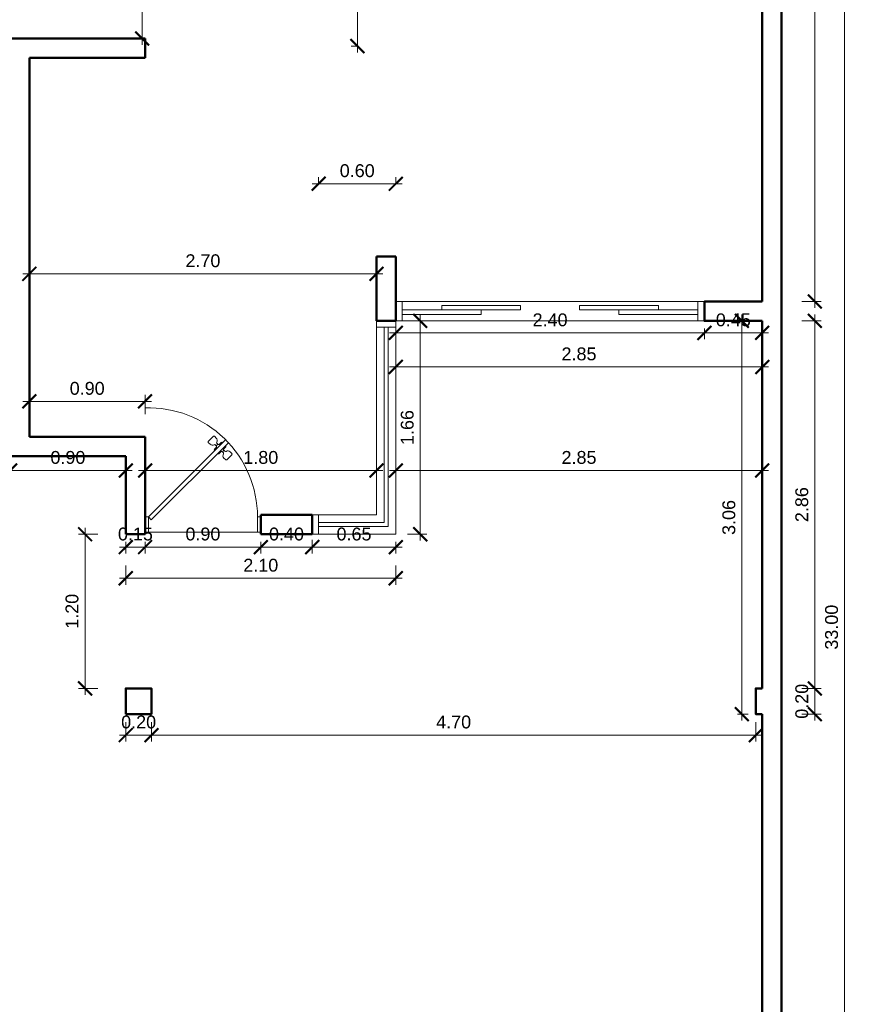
# Model space of a CAD drawing. Header units: metres. Extents: x -0.6 to 12.6, y -0.1 to 33.4.
# Tile 3 of 5: x 6.1 to 12.6, y 13.6 to 21.2. Entities that reach past the tile are written whole.
import ezdxf

# ---------------------------------------------------------------- set-up
doc = ezdxf.new("R2010")
doc.units = ezdxf.units.M
for name, color, linetype, lineweight in [('Cotas', 7, 'Continuous', 0), ('muro cortado', 7, 'Continuous', 50), ('puer', 7, 'Continuous', 5), ('ventanas', 7, 'Continuous', 9)]:
    doc.layers.add(name, color=color, linetype=linetype, lineweight=lineweight)
doc.styles.get("Standard").update_dxf_attribs({"font": 'arial.ttf'})
doc.dimstyles.new('Interior', dxfattribs={"dimtxt": 0.1, "dimasz": 0.108, "dimexe": 0.05, "dimexo": 0.06, "dimgap": 0.05, "dimtad": 1, "dimzin": 1, "dimdsep": 46, "dimtxsty": 'Standard', "dimblk": 'ARCHTICK', "dimcen": -0.09, "dimdle": 0.05, "dimclrd": 256, "dimclre": 256, "dimclrt": 256, "dimaunit": 1, "dimazin": 0, "dimtm": 1e-09, "dimtfac": 1, "dimtmove": 0, "dimatfit": 2, "dimldrblk": 'ARCHTICK', "dimfxl": 1, "dimfxlon": 1, "dimtolj": 1, "dimlwd": -1, "dimlwe": -1, "dimarcsym": 0})

# ---------------------------------------------------------------- blocks, each defined once
blk = doc.blocks.new('p7')
for p, q in [((-0.5602, -0.1797), (-0.5602, -0.193)), ((-0.5085, -0.1797), (-0.5085, -0.193))]:
    blk.add_line(p, q)
for points in [[(-0.495, 0.495), (-0.4808, 0.4808), (-0.5468, 0.4148), (-0.561, 0.429)], [(-0.0141, 0.0141), (0, 0), (-0.066, -0.066), (-0.0801, -0.0519)]]:
    blk.add_lwpolyline(points, close=True)
for points in [[(-0.4808, 0.4808), (-0.0141, 0.0141)], [(-0.5468, -0.2452), (-0.5468, 0.4148), (-0.5218, 0.4148), (-0.5218, -0.2447)]]:
    blk.add_lwpolyline(points)
for points in [[(-0.5468, -0.153), (-0.5482, -0.153, 0.414214), (-0.5535, -0.1584), (-0.5535, -0.173, -0.414214), (-0.5602, -0.1797), (-0.5687, -0.1797, -0.353366), (-0.5739, -0.1755, 0.353366), (-0.5935, -0.1597), (-0.6068, -0.1597, 0.414214), (-0.6135, -0.1664), (-0.6135, -0.2064, 0.414214), (-0.6068, -0.213), (-0.5935, -0.213, 0.353366), (-0.5739, -0.1972, -0.353366), (-0.5687, -0.193), (-0.5602, -0.193, -0.414214), (-0.5535, -0.1997), (-0.5535, -0.2144, 0.414214), (-0.5482, -0.2197), (-0.5468, -0.2197)], [(-0.5218, -0.153), (-0.5205, -0.153, -0.414214), (-0.5152, -0.1584), (-0.5152, -0.173, 0.414214), (-0.5085, -0.1797), (-0.4999, -0.1797, 0.353366), (-0.4947, -0.1755, -0.353366), (-0.4752, -0.1597), (-0.4618, -0.1597, -0.414214), (-0.4552, -0.1664), (-0.4552, -0.2064, -0.414214), (-0.4618, -0.213), (-0.4752, -0.213, -0.353366), (-0.4947, -0.1972, 0.353366), (-0.4999, -0.193), (-0.5085, -0.193, 0.414214), (-0.5152, -0.1997), (-0.5152, -0.2144, -0.414214), (-0.5205, -0.2197), (-0.5218, -0.2197)]]:
    blk.add_lwpolyline(points, format="xyb")
blk.add_arc((-0.547, 0.4153), 0.6605, 223.30748, 314.98233)
blk = doc.blocks.new('_ArchTick')
at = {"color": 0, "linetype": 'ByBlock', "const_width": 0.15}
blk.add_lwpolyline([(-0.5, -0.5), (0.5, 0.5)], dxfattribs=at)
blk = doc.blocks.new('*D311')
at = {"layer": 'Cotas', "transparency": 16777216}
for p, q in [((5.95, 17.7192), (6.95, 17.7192)), ((6, 17.77), (6, 17.6692)), ((6.9, 17.77), (6.9, 17.6692))]:
    blk.add_line(p, q, dxfattribs=at)
at = {"layer": 'Cotas', "transparency": 16777216, "xscale": 0.1079999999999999, "yscale": 0.1079999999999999, "zscale": 0.1079999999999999, "rotation": 180}
blk.add_blockref('_ArchTick', (6, 17.7192), dxfattribs=at)
at = {"layer": 'Cotas', "transparency": 16777216, "xscale": 0.1079999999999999, "yscale": 0.1079999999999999, "zscale": 0.1079999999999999}
blk.add_blockref('_ArchTick', (6.9, 17.7192), dxfattribs=at)
at = {"layer": 'Cotas', "transparency": 16777216, "insert": (6.45, 17.8203), "char_height": 0.1, "attachment_point": 5}
blk.add_mtext('\\A1;0.90', dxfattribs=at)
blk = doc.blocks.new('*D312')
at = {"layer": 'Cotas', "transparency": 16777216}
for p, q in [((7, 17.7192), (8.9, 17.7192)), ((7.05, 17.77), (7.05, 17.6692)), ((8.85, 17.77), (8.85, 17.6692))]:
    blk.add_line(p, q, dxfattribs=at)
at = {"layer": 'Cotas', "transparency": 16777216, "xscale": 0.1079999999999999, "yscale": 0.1079999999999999, "zscale": 0.1079999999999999, "rotation": 180}
blk.add_blockref('_ArchTick', (7.05, 17.7192), dxfattribs=at)
at = {"layer": 'Cotas', "transparency": 16777216, "xscale": 0.1079999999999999, "yscale": 0.1079999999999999, "zscale": 0.1079999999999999}
blk.add_blockref('_ArchTick', (8.85, 17.7192), dxfattribs=at)
at = {"layer": 'Cotas', "transparency": 16777216, "insert": (7.95, 17.8203), "char_height": 0.1, "attachment_point": 5}
blk.add_mtext('\\A1;1.80', dxfattribs=at)
blk = doc.blocks.new('*D313')
at = {"layer": 'Cotas', "transparency": 16777216}
for p, q in [((11.85, 17.8192), (11.85, 17.6692)), ((8.95, 17.7192), (11.9, 17.7192)), ((9, 17.77), (9, 17.6692))]:
    blk.add_line(p, q, dxfattribs=at)
at = {"layer": 'Cotas', "transparency": 16777216, "xscale": 0.1079999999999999, "yscale": 0.1079999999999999, "zscale": 0.1079999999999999, "rotation": 180}
blk.add_blockref('_ArchTick', (9, 17.7192), dxfattribs=at)
at = {"layer": 'Cotas', "transparency": 16777216, "xscale": 0.1079999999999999, "yscale": 0.1079999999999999, "zscale": 0.1079999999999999}
blk.add_blockref('_ArchTick', (11.85, 17.7192), dxfattribs=at)
at = {"layer": 'Cotas', "transparency": 16777216, "insert": (10.425, 17.8203), "char_height": 0.1, "attachment_point": 5}
blk.add_mtext('\\A1;2.85', dxfattribs=at)
blk = doc.blocks.new('*D314')
at = {"layer": 'Cotas', "transparency": 16777216}
for p, q in [((6.9, 15.7606), (6.9, 15.6106)), ((7.1, 15.7606), (7.1, 15.6106)), ((6.85, 15.6606), (7.15, 15.6606))]:
    blk.add_line(p, q, dxfattribs=at)
at = {"layer": 'Cotas', "transparency": 16777216, "xscale": 0.1079999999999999, "yscale": 0.1079999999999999, "zscale": 0.1079999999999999, "rotation": 180}
blk.add_blockref('_ArchTick', (6.9, 15.6606), dxfattribs=at)
at = {"layer": 'Cotas', "transparency": 16777216, "xscale": 0.1079999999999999, "yscale": 0.1079999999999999, "zscale": 0.1079999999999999}
blk.add_blockref('_ArchTick', (7.1, 15.6606), dxfattribs=at)
at = {"layer": 'Cotas', "transparency": 16777216, "insert": (7, 15.7617), "char_height": 0.1, "attachment_point": 5}
blk.add_mtext('\\A1;0.20', dxfattribs=at)
blk = doc.blocks.new('*D315')
at = {"layer": 'Cotas', "transparency": 16777216}
for p, q in [((7.1, 15.7606), (7.1, 15.6106)), ((11.8, 15.7606), (11.8, 15.6106)), ((7.05, 15.6606), (11.85, 15.6606))]:
    blk.add_line(p, q, dxfattribs=at)
at = {"layer": 'Cotas', "transparency": 16777216, "xscale": 0.1079999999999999, "yscale": 0.1079999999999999, "zscale": 0.1079999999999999, "rotation": 180}
blk.add_blockref('_ArchTick', (7.1, 15.6606), dxfattribs=at)
at = {"layer": 'Cotas', "transparency": 16777216, "xscale": 0.1079999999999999, "yscale": 0.1079999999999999, "zscale": 0.1079999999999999}
blk.add_blockref('_ArchTick', (11.8, 15.6606), dxfattribs=at)
at = {"layer": 'Cotas', "transparency": 16777216, "insert": (9.45, 15.7617), "char_height": 0.1, "attachment_point": 5}
blk.add_mtext('\\A1;4.70', dxfattribs=at)
blk = doc.blocks.new('*D316')
at = {"layer": 'Cotas', "transparency": 16777216}
for p, q in [((6.9, 17.1636), (6.9, 17.0733)), ((7.05, 17.1636), (7.05, 17.0733)), ((6.85, 17.1233), (7.1, 17.1233))]:
    blk.add_line(p, q, dxfattribs=at)
at = {"layer": 'Cotas', "transparency": 16777216, "xscale": 0.1079999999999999, "yscale": 0.1079999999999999, "zscale": 0.1079999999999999, "rotation": 180}
blk.add_blockref('_ArchTick', (6.9, 17.1233), dxfattribs=at)
at = {"layer": 'Cotas', "transparency": 16777216, "xscale": 0.1079999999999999, "yscale": 0.1079999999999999, "zscale": 0.1079999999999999}
blk.add_blockref('_ArchTick', (7.05, 17.1233), dxfattribs=at)
at = {"layer": 'Cotas', "transparency": 16777216, "insert": (6.975, 17.2243), "char_height": 0.1, "attachment_point": 5}
blk.add_mtext('\\A1;0.15', dxfattribs=at)
blk = doc.blocks.new('*D317')
at = {"layer": 'Cotas', "transparency": 16777216}
for p, q in [((7.05, 17.1636), (7.05, 17.0733)), ((7.95, 17.1636), (7.95, 17.0733)), ((7, 17.1233), (8, 17.1233))]:
    blk.add_line(p, q, dxfattribs=at)
at = {"layer": 'Cotas', "transparency": 16777216, "xscale": 0.1079999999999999, "yscale": 0.1079999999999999, "zscale": 0.1079999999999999, "rotation": 180}
blk.add_blockref('_ArchTick', (7.05, 17.1233), dxfattribs=at)
at = {"layer": 'Cotas', "transparency": 16777216, "xscale": 0.1079999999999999, "yscale": 0.1079999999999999, "zscale": 0.1079999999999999}
blk.add_blockref('_ArchTick', (7.95, 17.1233), dxfattribs=at)
at = {"layer": 'Cotas', "transparency": 16777216, "insert": (7.5, 17.2243), "char_height": 0.1, "attachment_point": 5}
blk.add_mtext('\\A1;0.90', dxfattribs=at)
blk = doc.blocks.new('*D318')
at = {"layer": 'Cotas', "transparency": 16777216}
for p, q in [((7.95, 17.1636), (7.95, 17.0733)), ((8.35, 17.1786), (8.35, 17.0733)), ((7.9, 17.1233), (8.4, 17.1233))]:
    blk.add_line(p, q, dxfattribs=at)
at = {"layer": 'Cotas', "transparency": 16777216, "xscale": 0.1079999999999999, "yscale": 0.1079999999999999, "zscale": 0.1079999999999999, "rotation": 180}
blk.add_blockref('_ArchTick', (7.95, 17.1233), dxfattribs=at)
at = {"layer": 'Cotas', "transparency": 16777216, "xscale": 0.1079999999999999, "yscale": 0.1079999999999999, "zscale": 0.1079999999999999}
blk.add_blockref('_ArchTick', (8.35, 17.1233), dxfattribs=at)
at = {"layer": 'Cotas', "transparency": 16777216, "insert": (8.15, 17.2243), "char_height": 0.1, "attachment_point": 5}
blk.add_mtext('\\A1;0.40', dxfattribs=at)
blk = doc.blocks.new('*D319')
at = {"layer": 'Cotas', "transparency": 16777216}
for p, q in [((8.35, 17.1786), (8.35, 17.0733)), ((9, 17.1636), (9, 17.0733)), ((8.3, 17.1233), (9.05, 17.1233))]:
    blk.add_line(p, q, dxfattribs=at)
at = {"layer": 'Cotas', "transparency": 16777216, "xscale": 0.1079999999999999, "yscale": 0.1079999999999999, "zscale": 0.1079999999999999, "rotation": 180}
blk.add_blockref('_ArchTick', (8.35, 17.1233), dxfattribs=at)
at = {"layer": 'Cotas', "transparency": 16777216, "xscale": 0.1079999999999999, "yscale": 0.1079999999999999, "zscale": 0.1079999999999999}
blk.add_blockref('_ArchTick', (9, 17.1233), dxfattribs=at)
at = {"layer": 'Cotas', "transparency": 16777216, "insert": (8.675, 17.2243), "char_height": 0.1, "attachment_point": 5}
blk.add_mtext('\\A1;0.65', dxfattribs=at)
blk = doc.blocks.new('*D320')
at = {"layer": 'Cotas', "transparency": 16777216}
for p, q in [((9.1903, 17.1736), (9.1903, 18.9336)), ((9.0903, 18.8836), (9.2403, 18.8836)), ((9.0903, 17.2236), (9.2403, 17.2236))]:
    blk.add_line(p, q, dxfattribs=at)
at = {"layer": 'Cotas', "transparency": 16777216, "xscale": 0.1079999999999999, "yscale": 0.1079999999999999, "zscale": 0.1079999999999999}
for p, rotation in [((9.1903, 18.8836), 90), ((9.1903, 17.2236), 270)]:
    blk.add_blockref('_ArchTick', p, dxfattribs=dict(at, rotation=rotation))
at = {"layer": 'Cotas', "transparency": 16777216, "insert": (9.0893, 18.0536), "char_height": 0.1, "attachment_point": 5, "rotation": 90}
blk.add_mtext('\\A1;1.66', dxfattribs=at)
blk = doc.blocks.new('*D321')
at = {"layer": 'Cotas', "transparency": 16777216}
for p, q in [((8.95, 18.7898), (11.45, 18.7898)), ((9, 18.8236), (9, 18.7398)), ((11.4, 18.8236), (11.4, 18.7398))]:
    blk.add_line(p, q, dxfattribs=at)
at = {"layer": 'Cotas', "transparency": 16777216, "xscale": 0.1079999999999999, "yscale": 0.1079999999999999, "zscale": 0.1079999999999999, "rotation": 180}
blk.add_blockref('_ArchTick', (9, 18.7898), dxfattribs=at)
at = {"layer": 'Cotas', "transparency": 16777216, "xscale": 0.1079999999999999, "yscale": 0.1079999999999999, "zscale": 0.1079999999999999}
blk.add_blockref('_ArchTick', (11.4, 18.7898), dxfattribs=at)
at = {"layer": 'Cotas', "transparency": 16777216, "insert": (10.2, 18.8908), "char_height": 0.1, "attachment_point": 5}
blk.add_mtext('\\A1;2.40', dxfattribs=at)
blk = doc.blocks.new('*D322')
at = {"layer": 'Cotas', "transparency": 16777216}
for p, q in [((11.35, 18.7898), (11.9, 18.7898)), ((11.4, 18.8236), (11.4, 18.7398)), ((11.85, 18.8236), (11.85, 18.7398))]:
    blk.add_line(p, q, dxfattribs=at)
at = {"layer": 'Cotas', "transparency": 16777216, "xscale": 0.1079999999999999, "yscale": 0.1079999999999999, "zscale": 0.1079999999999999, "rotation": 180}
blk.add_blockref('_ArchTick', (11.4, 18.7898), dxfattribs=at)
at = {"layer": 'Cotas', "transparency": 16777216, "xscale": 0.1079999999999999, "yscale": 0.1079999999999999, "zscale": 0.1079999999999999}
blk.add_blockref('_ArchTick', (11.85, 18.7898), dxfattribs=at)
at = {"layer": 'Cotas', "transparency": 16777216, "insert": (11.625, 18.8908), "char_height": 0.1, "attachment_point": 5}
blk.add_mtext('\\A1;0.45', dxfattribs=at)
blk = doc.blocks.new('*D323')
at = {"layer": 'Cotas', "transparency": 16777216}
for p, q in [((11.6918, 15.7736), (11.6918, 18.9336)), ((11.685, 18.8836), (11.7418, 18.8836)), ((11.658, 15.8236), (11.7418, 15.8236))]:
    blk.add_line(p, q, dxfattribs=at)
at = {"layer": 'Cotas', "transparency": 16777216, "xscale": 0.1079999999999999, "yscale": 0.1079999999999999, "zscale": 0.1079999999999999}
for p, rotation in [((11.6918, 18.8836), 90), ((11.6918, 15.8236), 270)]:
    blk.add_blockref('_ArchTick', p, dxfattribs=dict(at, rotation=rotation))
at = {"layer": 'Cotas', "transparency": 16777216, "insert": (11.5907, 17.3536), "char_height": 0.1, "attachment_point": 5, "rotation": 90}
blk.add_mtext('\\A1;3.06', dxfattribs=at)
blk = doc.blocks.new('*D353')
at = {"layer": 'Cotas', "transparency": 16777216}
for p, q in [((12.4908, -0.05), (12.4908, 33.05)), ((12.3908, 33), (12.5408, 33)), ((12.3908, 0), (12.5408, 0))]:
    blk.add_line(p, q, dxfattribs=at)
at = {"layer": 'Cotas', "transparency": 16777216, "xscale": 0.1079999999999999, "yscale": 0.1079999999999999, "zscale": 0.1079999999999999}
for p, rotation in [((12.4908, 33), 90), ((12.4908, 0), 270)]:
    blk.add_blockref('_ArchTick', p, dxfattribs=dict(at, rotation=rotation))
at = {"layer": 'Cotas', "transparency": 16777216, "insert": (12.3897, 16.5), "char_height": 0.1, "attachment_point": 5, "rotation": 90}
blk.add_mtext('\\A1;33.00', dxfattribs=at)
blk = doc.blocks.new('*D354')
at = {"layer": 'Cotas', "transparency": 16777216}
for p, q in [((12.1592, 16.0236), (12.3092, 16.0236)), ((12.2592, 15.7736), (12.2592, 16.0736)), ((12.1592, 15.8236), (12.3092, 15.8236))]:
    blk.add_line(p, q, dxfattribs=at)
at = {"layer": 'Cotas', "transparency": 16777216, "xscale": 0.1079999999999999, "yscale": 0.1079999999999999, "zscale": 0.1079999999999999}
for p, rotation in [((12.2592, 16.0236), 90), ((12.2592, 15.8236), 270)]:
    blk.add_blockref('_ArchTick', p, dxfattribs=dict(at, rotation=rotation))
at = {"layer": 'Cotas', "transparency": 16777216, "insert": (12.1581, 15.9236), "char_height": 0.1, "attachment_point": 5, "rotation": 90}
blk.add_mtext('\\A1;0.20', dxfattribs=at)
blk = doc.blocks.new('*D355')
at = {"layer": 'Cotas', "transparency": 16777216}
for p, q in [((12.2592, 15.9736), (12.2592, 18.9336)), ((12.1592, 18.8836), (12.3092, 18.8836)), ((12.1592, 16.0236), (12.3092, 16.0236))]:
    blk.add_line(p, q, dxfattribs=at)
at = {"layer": 'Cotas', "transparency": 16777216, "xscale": 0.1079999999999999, "yscale": 0.1079999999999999, "zscale": 0.1079999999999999}
for p, rotation in [((12.2592, 18.8836), 90), ((12.2592, 16.0236), 270)]:
    blk.add_blockref('_ArchTick', p, dxfattribs=dict(at, rotation=rotation))
at = {"layer": 'Cotas', "transparency": 16777216, "insert": (12.1581, 17.4536), "char_height": 0.1, "attachment_point": 5, "rotation": 90}
blk.add_mtext('\\A1;2.86', dxfattribs=at)
blk = doc.blocks.new('*D356')
at = {"layer": 'Cotas', "transparency": 16777216}
for p, q in [((12.2592, 18.9836), (12.2592, 25.7836)), ((12.1592, 25.7336), (12.3092, 25.7336)), ((12.1592, 19.0336), (12.3092, 19.0336))]:
    blk.add_line(p, q, dxfattribs=at)
at = {"layer": 'Cotas', "transparency": 16777216, "xscale": 0.1079999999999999, "yscale": 0.1079999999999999, "zscale": 0.1079999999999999}
for p, rotation in [((12.2592, 25.7336), 90), ((12.2592, 19.0336), 270)]:
    blk.add_blockref('_ArchTick', p, dxfattribs=dict(at, rotation=rotation))
at = {"layer": 'Cotas', "transparency": 16777216, "insert": (12.1581, 22.3836), "char_height": 0.1, "attachment_point": 5, "rotation": 90}
blk.add_mtext('\\A1;6.70', dxfattribs=at)
blk = doc.blocks.new('*D361')
at = {"layer": 'Cotas', "transparency": 16777216}
for p, q in [((6.1, 19.2495), (8.9, 19.2495)), ((6.15, 19.1495), (6.15, 19.2995)), ((8.85, 19.1495), (8.85, 19.2995))]:
    blk.add_line(p, q, dxfattribs=at)
at = {"layer": 'Cotas', "transparency": 16777216, "xscale": 0.1079999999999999, "yscale": 0.1079999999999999, "zscale": 0.1079999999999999, "rotation": 180}
blk.add_blockref('_ArchTick', (6.15, 19.2495), dxfattribs=at)
at = {"layer": 'Cotas', "transparency": 16777216, "xscale": 0.1079999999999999, "yscale": 0.1079999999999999, "zscale": 0.1079999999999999}
blk.add_blockref('_ArchTick', (8.85, 19.2495), dxfattribs=at)
at = {"layer": 'Cotas', "transparency": 16777216, "insert": (7.5, 19.3506), "char_height": 0.1, "attachment_point": 5}
blk.add_mtext('\\A1;2.70', dxfattribs=at)
blk = doc.blocks.new('*D362')
at = {"layer": 'Cotas', "transparency": 16777216}
for p, q in [((8.4, 19.9504), (8.4, 20.0004)), ((9, 19.9504), (9, 20.0004)), ((8.35, 19.9504), (9.05, 19.9504))]:
    blk.add_line(p, q, dxfattribs=at)
at = {"layer": 'Cotas', "transparency": 16777216, "xscale": 0.1079999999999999, "yscale": 0.1079999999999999, "zscale": 0.1079999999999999, "rotation": 180}
blk.add_blockref('_ArchTick', (8.4, 19.9504), dxfattribs=at)
at = {"layer": 'Cotas', "transparency": 16777216, "xscale": 0.1079999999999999, "yscale": 0.1079999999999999, "zscale": 0.1079999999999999}
blk.add_blockref('_ArchTick', (9, 19.9504), dxfattribs=at)
at = {"layer": 'Cotas', "transparency": 16777216, "insert": (8.7, 20.0515), "char_height": 0.1, "attachment_point": 5}
blk.add_mtext('\\A1;0.60', dxfattribs=at)
blk = doc.blocks.new('*D363')
at = {"layer": 'Cotas', "transparency": 16777216}
for p, q in [((8.7017, 22.23), (8.6517, 22.23)), ((8.7017, 20.9719), (8.7017, 22.28)), ((8.7017, 21.0219), (8.6517, 21.0219))]:
    blk.add_line(p, q, dxfattribs=at)
at = {"layer": 'Cotas', "transparency": 16777216, "xscale": 0.1079999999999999, "yscale": 0.1079999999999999, "zscale": 0.1079999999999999}
for p, rotation in [((8.7017, 22.23), 90), ((8.7017, 21.0219), 270)]:
    blk.add_blockref('_ArchTick', p, dxfattribs=dict(at, rotation=rotation))
at = {"layer": 'Cotas', "transparency": 16777216, "insert": (8.6015, 21.626), "char_height": 0.1, "attachment_point": 5, "rotation": 90}
blk.add_mtext('\\A1;1.21', dxfattribs=at)
blk = doc.blocks.new('*D364')
at = {"layer": 'Cotas', "transparency": 16777216}
for p, q in [((7.0272, 22.23), (6.9772, 22.23)), ((7.0272, 21.03), (7.0272, 22.28)), ((7.0272, 21.08), (6.9772, 21.08))]:
    blk.add_line(p, q, dxfattribs=at)
at = {"layer": 'Cotas', "transparency": 16777216, "xscale": 0.1079999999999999, "yscale": 0.1079999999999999, "zscale": 0.1079999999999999}
for p, rotation in [((7.0272, 22.23), 90), ((7.0272, 21.08), 270)]:
    blk.add_blockref('_ArchTick', p, dxfattribs=dict(at, rotation=rotation))
at = {"layer": 'Cotas', "transparency": 16777216, "insert": (6.9262, 21.655), "char_height": 0.1, "attachment_point": 5, "rotation": 90}
blk.add_mtext('\\A1;1.15', dxfattribs=at)
blk = doc.blocks.new('*D365')
at = {"layer": 'Cotas', "transparency": 16777216}
for p, q in [((6.1, 18.2568), (7.1, 18.2568)), ((6.15, 18.1568), (6.15, 18.3068)), ((7.05, 18.1568), (7.05, 18.3068))]:
    blk.add_line(p, q, dxfattribs=at)
at = {"layer": 'Cotas', "transparency": 16777216, "xscale": 0.1079999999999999, "yscale": 0.1079999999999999, "zscale": 0.1079999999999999, "rotation": 180}
blk.add_blockref('_ArchTick', (6.15, 18.2568), dxfattribs=at)
at = {"layer": 'Cotas', "transparency": 16777216, "xscale": 0.1079999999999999, "yscale": 0.1079999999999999, "zscale": 0.1079999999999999}
blk.add_blockref('_ArchTick', (7.05, 18.2568), dxfattribs=at)
at = {"layer": 'Cotas', "transparency": 16777216, "insert": (6.6, 18.3578), "char_height": 0.1, "attachment_point": 5}
blk.add_mtext('\\A1;0.90', dxfattribs=at)
blk = doc.blocks.new('*D366')
at = {"layer": 'Cotas', "transparency": 16777216}
for p, q in [((6.9, 16.9806), (6.9, 16.8306)), ((9, 16.9806), (9, 16.8306)), ((6.85, 16.8806), (9.05, 16.8806))]:
    blk.add_line(p, q, dxfattribs=at)
at = {"layer": 'Cotas', "transparency": 16777216, "xscale": 0.1079999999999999, "yscale": 0.1079999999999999, "zscale": 0.1079999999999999, "rotation": 180}
blk.add_blockref('_ArchTick', (6.9, 16.8806), dxfattribs=at)
at = {"layer": 'Cotas', "transparency": 16777216, "xscale": 0.1079999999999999, "yscale": 0.1079999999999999, "zscale": 0.1079999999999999}
blk.add_blockref('_ArchTick', (9, 16.8806), dxfattribs=at)
at = {"layer": 'Cotas', "transparency": 16777216, "insert": (7.95, 16.9817), "char_height": 0.1, "attachment_point": 5}
blk.add_mtext('\\A1;2.10', dxfattribs=at)
blk = doc.blocks.new('*D367')
at = {"layer": 'Cotas', "transparency": 16777216}
for p, q in [((9, 18.6247), (9, 18.4747)), ((11.85, 18.6247), (11.85, 18.4747)), ((8.95, 18.5247), (11.9, 18.5247))]:
    blk.add_line(p, q, dxfattribs=at)
at = {"layer": 'Cotas', "transparency": 16777216, "xscale": 0.1079999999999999, "yscale": 0.1079999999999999, "zscale": 0.1079999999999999, "rotation": 180}
blk.add_blockref('_ArchTick', (9, 18.5247), dxfattribs=at)
at = {"layer": 'Cotas', "transparency": 16777216, "xscale": 0.1079999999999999, "yscale": 0.1079999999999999, "zscale": 0.1079999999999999}
blk.add_blockref('_ArchTick', (11.85, 18.5247), dxfattribs=at)
at = {"layer": 'Cotas', "transparency": 16777216, "insert": (10.425, 18.6257), "char_height": 0.1, "attachment_point": 5}
blk.add_mtext('\\A1;2.85', dxfattribs=at)
blk = doc.blocks.new('*D368')
at = {"layer": 'Cotas', "transparency": 16777216}
for p, q in [((6.5832, 15.9736), (6.5832, 17.2736)), ((6.6832, 17.2236), (6.5332, 17.2236)), ((6.6832, 16.0236), (6.5332, 16.0236))]:
    blk.add_line(p, q, dxfattribs=at)
at = {"layer": 'Cotas', "transparency": 16777216, "xscale": 0.1079999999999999, "yscale": 0.1079999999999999, "zscale": 0.1079999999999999}
for p, rotation in [((6.5832, 17.2236), 90), ((6.5832, 16.0236), 270)]:
    blk.add_blockref('_ArchTick', p, dxfattribs=dict(at, rotation=rotation))
at = {"layer": 'Cotas', "transparency": 16777216, "insert": (6.4822, 16.6236), "char_height": 0.1, "attachment_point": 5, "rotation": 90}
blk.add_mtext('\\A1;1.20', dxfattribs=at)

msp = doc.modelspace()

# ---------------------------------------------------------------- linework, layer by layer
at = {"layer": 'muro cortado'}
for points in [[(0, 0), (12, 0), (12, 33), (0, 33)], [(6.9, 15.8236), (7.1, 15.8236), (7.1, 16.0236), (6.9, 16.0236)]]:
    msp.add_lwpolyline(points, close=True, dxfattribs=at)
for points in [[(11.85, 19.0336), (11.85, 25.7336)], [(4.55, 21.08), (7.05, 21.08)], [(7.05, 20.93), (7.05, 21.08)], [(6.15, 20.93), (6.15, 17.98)], [(6.15, 20.93), (7.05, 20.93)], [(8.85, 19.3836), (8.85, 18.8836)], [(8.85, 19.3836), (9, 19.3836)], [(9, 19.3836), (9, 18.8836)], [(11.85, 18.8836), (11.4, 18.8836), (11.4, 19.0336), (11.85, 19.0336)], [(8.85, 18.8836), (9, 18.8836)], [(11.85, 16.0236), (11.85, 18.8836)], [(6.15, 17.98), (7.05, 17.98)], [(7.05, 17.98), (7.05, 17.2236)], [(6, 17.83), (6.9, 17.83)], [(6.9, 17.83), (6.9, 17.2236)], [(8.35, 17.3736), (7.95, 17.3736)], [(7.95, 17.2236), (7.95, 17.3736)], [(8.35, 17.3736), (8.35, 17.2236)], [(7.05, 17.2236), (6.9, 17.2236)], [(8.35, 17.2236), (7.95, 17.2236)], [(11.85, 16.0236), (11.8, 16.0236), (11.8, 15.8236), (11.85, 15.8236)], [(0.15, 14.3336), (0.15, 0.15), (11.85, 0.15), (11.85, 15.8236)]]:
    msp.add_lwpolyline(points, dxfattribs=at)
at = {"layer": 'ventanas'}
for points in [[(9, 18.8836), (9.05, 18.8836), (9.05, 19.0336), (9, 19.0336)], [(9.05, 19.0336), (11.35, 19.0336), (11.35, 18.8836), (9.05, 18.8836)], [(9.357, 19.0036), (9.357, 18.9686), (9.971, 18.9686), (9.971, 19.0036)], [(10.429, 19.0036), (10.429, 18.9686), (11.043, 18.9686), (11.043, 19.0036)], [(11.4, 18.8836), (11.35, 18.8836), (11.35, 19.0336), (11.4, 19.0336)], [(9.05, 18.9686), (9.05, 18.9336), (9.664, 18.9336), (9.664, 18.9686)], [(11.35, 18.9686), (11.35, 18.9336), (10.736, 18.9336), (10.736, 18.9686)], [(8.85, 18.8336), (8.85, 18.8836), (9, 18.8836), (9, 18.8336)], [(8.35, 17.3736), (8.4, 17.3736), (8.4, 17.2236), (8.35, 17.2236)]]:
    msp.add_lwpolyline(points, close=True, dxfattribs=at)
for points in [[(8.35, 17.2236), (9, 17.2236), (9, 18.8836)], [(8.35, 17.3736), (8.85, 17.3736), (8.85, 18.8836)], [(8.4, 17.2836), (8.94, 17.2836), (8.94, 18.8336)], [(8.4, 17.3136), (8.91, 17.3136), (8.91, 18.8336)]]:
    msp.add_lwpolyline(points, dxfattribs=at)

# ---------------------------------------------------------------- block references
at = {"layer": 'puer', "xscale": -1.285714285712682, "yscale": 1.285714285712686, "zscale": 1.285714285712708, "rotation": 135.0000000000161}
msp.add_blockref('p7', (7.95, 17.2386), dxfattribs=at)

# ---------------------------------------------------------------- dimensions: what is measured, and where the dimension line sits
at = {"layer": 'Cotas'}
for base, p1, p2, override, picture, middle in [((12.4908, 33), (12, 0), (12, 33), {"dimfxl": 0.1}, '*D353', (12.3897, 16.5)), ((12.2592, 25.7336), (11.85, 19.0336), (11.85, 25.7336), {"dimtmove": 1, "dimfxl": 0.1}, '*D356', (12.1581, 22.3836)), ((7.0272, 22.23), (7.05, 21.08), (7.0272, 22.23), {"dimfxl": 0.1}, '*D364', (6.9262, 21.655)), ((8.7017, 22.23), (8.7152, 21.0219), (8.7152, 22.23), {"dimfxl": 0.1}, '*D363', (8.6015, 21.626)), ((9.1903, 18.8836), (9, 17.2236), (9, 18.8836), {"dimfxl": 0.1}, '*D320', (9.0893, 18.0536)), ((11.6918, 18.8836), (11.598, 15.8236), (11.625, 18.8836), {"dimfxl": 0.1}, '*D323', (11.5907, 17.3536)), ((12.2592, 18.8836), (11.85, 16.0236), (11.85, 18.8836), {"dimtmove": 1, "dimfxl": 0.1}, '*D355', (12.1581, 17.4536)), ((6.5832, 17.2236), (6.9, 16.0236), (6.9, 17.2236), {"dimfxl": 0.1}, '*D368', (6.4822, 16.6236))]:
    dim = msp.add_linear_dim(base=base, p1=p1, p2=p2, angle=270, dimstyle='Interior', override=override, dxfattribs=at)
    dim.commit()
    dim.dimension.update_dxf_attribs({"geometry": picture, "text_midpoint": middle})
for base, p1, p2, override, picture, middle in [((9, 19.9504), (8.4, 19.924), (9, 19.924), {"dimfxl": 0.1}, '*D362', (8.7, 20.0515)), ((8.85, 19.2495), (6.15, 18.4851), (8.85, 18.8736), {"dimfxl": 0.1}, '*D361', (7.5, 19.3506)), ((11.4, 18.7898), (9, 18.8836), (11.4, 18.8836), {"dimfxl": 0.1}, '*D321', (10.2, 18.8908)), ((11.85, 18.7898), (11.4, 18.8836), (11.85, 18.8836), {"dimtmove": 1, "dimfxl": 0.1}, '*D322', (11.625, 18.8908)), ((11.85, 18.5247), (9, 18.8836), (11.85, 18.8836), {"dimfxl": 0.1}, '*D367', (10.425, 18.6257)), ((7.05, 18.2568), (6.15, 17.98), (7.05, 17.98), {"dimfxl": 0.1}, '*D365', (6.6, 18.3578)), ((11.85, 17.7192), (9, 17.83), (11.85, 18.0211), {"dimtmove": 1, "dimfxl": 0.1}, '*D313', (10.425, 17.8203)), ((6.9, 17.7192), (6, 17.83), (6.9, 17.83), {"dimtmove": 1, "dimfxl": 0.1}, '*D311', (6.45, 17.8203)), ((8.85, 17.7192), (7.05, 17.83), (8.85, 17.83), {"dimtmove": 1, "dimfxl": 0.1}, '*D312', (7.95, 17.8203)), ((7.95, 17.1233), (7.05, 17.2236), (7.95, 17.2236), {"dimtmove": 1, "dimfxl": 0.1}, '*D317', (7.5, 17.2243)), ((8.35, 17.1233), (7.95, 17.2236), (8.35, 17.2386), {"dimtmove": 1, "dimfxl": 0.1}, '*D318', (8.15, 17.2243)), ((9, 17.1233), (8.35, 17.2386), (9, 17.2236), {"dimtmove": 1, "dimfxl": 0.1}, '*D319', (8.675, 17.2243)), ((9, 16.8806), (6.9, 17.2236), (9, 17.2236), {"dimfxl": 0.1}, '*D366', (7.95, 16.9817)), ((11.8, 15.6606), (7.1, 15.8236), (11.8, 15.8236), {"dimtmove": 1, "dimfxl": 0.1}, '*D315', (9.45, 15.7617))]:
    dim = msp.add_linear_dim(base=base, p1=p1, p2=p2, dimstyle='Interior', override=override, dxfattribs=at)
    dim.commit()
    dim.dimension.update_dxf_attribs({"geometry": picture, "text_midpoint": middle})
for base, p1, p2, picture, middle in [((7.05, 17.1233), (6.9, 17.2236), (7.05, 17.2236), '*D316', (6.975, 17.1233)), ((7.1, 15.6606), (6.9, 15.8236), (7.1, 15.8236), '*D314', (7, 15.6606))]:
    dim = msp.add_linear_dim(base=base, p1=p1, p2=p2, dimstyle='Interior', override={"dimfxl": 0.1}, dxfattribs=at)
    dim.commit()
    dim.dimension.update_dxf_attribs({"geometry": picture, "text_midpoint": middle, "dimtype": 160})
dim = msp.add_linear_dim(base=(12.2592, 16.0236), p1=(11.85, 15.8236), p2=(11.85, 16.0236), angle=270, dimstyle='Interior', override={"dimfxl": 0.1}, dxfattribs=at)
dim.commit()
dim.dimension.update_dxf_attribs({"geometry": '*D354', "text_midpoint": (12.2592, 15.9236), "dimtype": 160})

doc.saveas('drawing.dxf')
